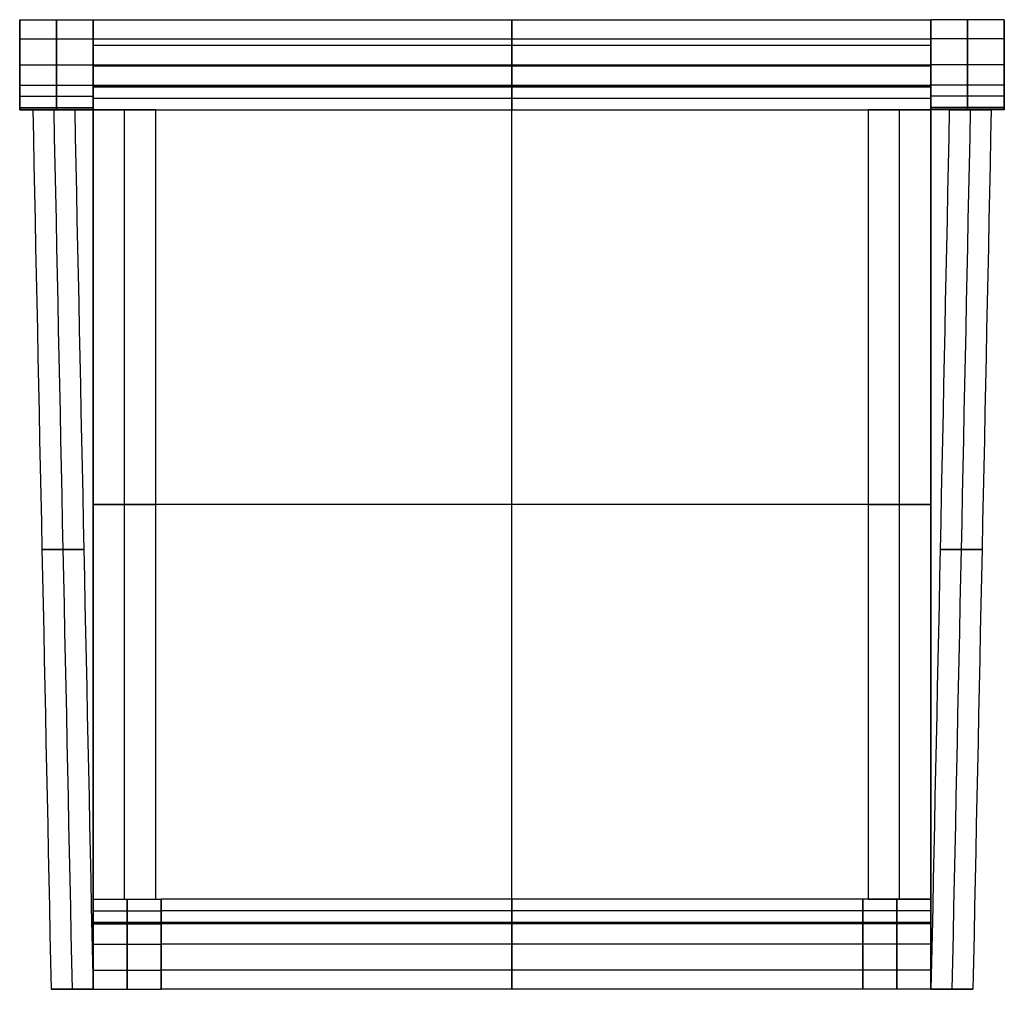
# Model space of a CAD drawing. Header units: millimetres. Extents: x -188 to 188, y -185 to 185.
import ezdxf

# ---------------------------------------------------------------- set-up
doc = ezdxf.new("R2010")
doc.units = ezdxf.units.MM
doc.layers.add('Défaut', color=7, linetype='Continuous', true_color=0x000000)

msp = doc.modelspace()

# ---------------------------------------------------------------- linework, layer by layer
at = {"layer": 'Défaut'}
for p, q in [((-188, 185.25, 230), (-188, 150.75, 230)), ((-160, 185.25, 230), (-160, 150.75, 230)), ((-160, 150.75, 427.5), (-160, 185.25, 427.5)), ((160, 150.75, 230), (160, 185.25, 230)), ((160, 150.75, 427.5), (160, 185.25, 427.5)), ((188, 150.75, 230), (188, 185.25, 230)), ((0, 159.48, 141.01), (0, 175.48, 141.01)), ((0, 159.48, 105.01), (0, 175.48, 105.01)), ((-188, 168, 458.77), (-188, 168)), ((-160, 168, 458.77), (-160, 168)), ((-160, 168, 395), (-160, 168, 458.77)), ((160, 167.48, 141.01), (-160, 167.48, 141.01)), ((160, 167.48, 105.01), (-160, 167.48, 105.01)), ((160, 168, 458.77), (160, 168)), ((160, 168, 395), (160, 168, 458.77)), ((188, 168, 458.77), (188, 168)), ((0, -159.75, 460), (0, 159.75, 460)), ((0, -159.75, 454), (0, 159.75, 454)), ((-183, 150.75, 37.5), (-167, 150.75, 37.5)), ((-175, 150.75, 55), (-175, 150.75, 20)), ((-148, -150.75, 395), (-148, 150.75, 395)), ((-148, -150.75, 454), (-148, 150.75, 454)), ((148, -150.75, 395), (148, 150.75, 395)), ((148, -150.75, 454), (148, 150.75, 454)), ((183, 150.75, 37.5), (167, 150.75, 37.5)), ((175, 150.75, 55), (175, 150.75, 20)), ((-160, 0, 395), (-136, 0, 395)), ((-160, 0, 454), (-136, 0, 454)), ((160, 0, 460), (-160, 0, 460)), ((160, 0, 454), (-160, 0, 454)), ((136, 0, 395), (160, 0, 395)), ((136, 0, 454), (160, 0, 454)), ((-160, -150.75, 230), (-160, -185.25, 230)), ((-134, -150.75, 230), (-134, -185.25, 230)), ((-134, -185.25, 427.5), (-134, -150.75, 427.5)), ((134, -185.25, 230), (134, -150.75, 230)), ((134, -185.25, 427.5), (134, -150.75, 427.5)), ((160, -185.25, 230), (160, -150.75, 230)), ((-160, -168, 458.77), (-160, -168)), ((-134, -168, 458.77), (-134, -168)), ((-134, -168, 458.77), (-134, -168, 395)), ((134, -168, 458.77), (134, -168)), ((134, -168, 458.77), (134, -168, 395)), ((160, -168, 458.77), (160, -168)), ((-176, -185.25, 37.5), (-160, -185.25, 37.5)), ((-168, -185.25, 55), (-168, -185.25, 20)), ((176, -185.25, 37.5), (160, -185.25, 37.5)), ((168, -185.25, 55), (168, -185.25, 20))]:
    msp.add_line(p, q, dxfattribs=at)
for points, degree in [([(-188, 150.75), (-188, 168), (-188, 185.25)], 2), ([(-188, 185.25), (-174, 185.25), (-160, 185.25)], 2), ([(-188, 185.25), (-188, 185.25, 217.5), (-188, 185.25, 435)], 2), ([(-188, 185.25, 435), (-174, 185.25, 435), (-160, 185.25, 435)], 2), ([(-188, 185.25, 217.5), (-174, 185.25, 217.5), (-160, 185.25, 217.5)], 2), ([(-174, 150.75), (-174, 168), (-174, 185.25)], 2), ([(-174, 185.25), (-174, 185.25, 217.5), (-174, 185.25, 435)], 2), ([(-160, 150.75), (-160, 168), (-160, 185.25)], 2), ([(-160, 185.25), (-160, 185.25, 217.5), (-160, 185.25, 435)], 2), ([(-160, 150.75, 395), (-160, 168, 395), (-160, 185.25, 395)], 2), ([(-160, 185.25, 395), (0, 185.25, 395), (160, 185.25, 395)], 2), ([(-160, 185.25, 395), (-160, 185.25, 415), (-160, 185.25, 435)], 2), ([(-160, 185.25, 435), (0, 185.25, 435), (160, 185.25, 435)], 2), ([(-160, 185.25, 415), (0, 185.25, 415), (160, 185.25, 415)], 2), ([(0, 150.75, 395), (0, 168, 395), (0, 185.25, 395)], 2), ([(0, 185.25, 395), (0, 185.25, 415), (0, 185.25, 435)], 2), ([(188, 185.25, 435), (174, 185.25, 435), (160, 185.25, 435)], 2), ([(188, 185.25), (174, 185.25), (160, 185.25)], 2), ([(160, 185.25, 435), (160, 185.25, 217.5), (160, 185.25)], 2), ([(160, 185.25), (160, 168), (160, 150.75)], 2), ([(188, 185.25, 217.5), (174, 185.25, 217.5), (160, 185.25, 217.5)], 2), ([(160, 150.75, 395), (160, 168, 395), (160, 185.25, 395)], 2), ([(160, 185.25, 395), (160, 185.25, 415), (160, 185.25, 435)], 2), ([(174, 185.25, 435), (174, 185.25, 217.5), (174, 185.25)], 2), ([(174, 185.25), (174, 168), (174, 150.75)], 2), ([(188, 185.25, 435), (188, 185.25, 217.5), (188, 185.25)], 2), ([(188, 185.25), (188, 168), (188, 150.75)], 2), ([(-188, 177.93, 452.68), (-174, 177.93, 452.68), (-160, 177.93, 452.68)], 2), ([(-160, 177.93, 452.68), (0, 177.93, 452.68), (160, 177.93, 452.68)], 2), ([(188, 177.93, 452.68), (174, 177.93, 452.68), (160, 177.93, 452.68)], 2), ([(-160, 159.48, 141.01), (-160, 167.48, 141.01), (-160, 175.48, 141.01)], 2), ([(-160, 175.48, 141.01), (-160, 175.48, 123.01), (-160, 175.48, 105.01)], 2), ([(-160, 159.48, 105.01), (-160, 167.48, 105.01), (-160, 175.48, 105.01)], 2), ([(-160, 175.48, 141.01), (0, 175.48, 141.01), (160, 175.48, 141.01)], 2), ([(-160, 175.48, 105.01), (0, 175.48, 105.01), (160, 175.48, 105.01)], 2), ([(-160, 159.48, 123.01), (-160, 167.48, 123.01), (-160, 175.48, 123.01)], 2), ([(-160, 175.48, 123.01), (0, 175.48, 123.01), (160, 175.48, 123.01)], 2), ([(0, 175.48, 141.01), (0, 175.48, 123.01), (0, 175.48, 105.01)], 2), ([(160, 175.48, 141.01), (160, 175.48, 123.01), (160, 175.48, 105.01)], 2), ([(160, 175.48, 141.01), (160, 167.48, 141.01), (160, 159.48, 141.01)], 2), ([(160, 175.48, 105.01), (160, 167.48, 105.01), (160, 159.48, 105.01)], 2), ([(160, 175.48, 123.01), (160, 167.48, 123.01), (160, 159.48, 123.01)], 2), ([(-188, 168), (-174, 168), (-160, 168)], 2), ([(-160, 168, 395), (0, 168, 395), (160, 168, 395)], 2), ([(-160, 167.48, 141.01), (-160, 167.48, 123.01), (-160, 167.48, 105.01)], 2), ([(188, 168), (174, 168), (160, 168)], 2), ([(160, 167.48, 141.01), (160, 167.48, 123.01), (160, 167.48, 105.01)], 2), ([(-188, 160.25, 460), (-174, 160.25, 460), (-160, 160.25, 460)], 2), ([(-188, 160.25, 460), (-188, 156, 460), (-188, 151.75, 460)], 2), ([(-174, 160.25, 460), (-174, 156, 460), (-174, 151.75, 460)], 2), ([(-160, 160.25, 460), (-160, 156, 460), (-160, 151.75, 460)], 2), ([(-160, 160.25, 460), (0, 160.25, 460), (160, 160.25, 460)], 2), ([(-160, 160.25, 460), (-160, 160, 460), (-160, 159.75, 460)], 2), ([(-160, 160, 460), (0, 160, 460), (160, 160, 460)], 2), ([(-160, -159.75, 460), (-160, 0, 460), (-160, 159.75, 460)], 2), ([(-160, 159.75, 460), (-160, 159.75, 457), (-160, 159.75, 454)], 2), ([(-160, -159.75, 454), (-160, 0, 454), (-160, 159.75, 454)], 2), ([(-160, 159.75, 460), (0, 159.75, 460), (160, 159.75, 460)], 2), ([(-160, 159.75, 454), (0, 159.75, 454), (160, 159.75, 454)], 2), ([(-160, -159.75, 457), (-160, 0, 457), (-160, 159.75, 457)], 2), ([(-160, 159.75, 457), (0, 159.75, 457), (160, 159.75, 457)], 2), ([(-160, 159.75, 460), (0, 159.75, 460), (160, 159.75, 460)], 2), ([(-160, 159.75, 460), (-160, 159.75, 457), (-160, 159.75, 454)], 2), ([(-160, 159.75, 454), (0, 159.75, 454), (160, 159.75, 454)], 2), ([(-160, 159.75, 454), (-160, 155.25, 454), (-160, 150.75, 454)], 2), ([(-160, 159.75, 457), (0, 159.75, 457), (160, 159.75, 457)], 2), ([(-160, 159.48, 141.01), (-160, 159.48, 123.01), (-160, 159.48, 105.01)], 2), ([(160, 159.48, 141.01), (0, 159.48, 141.01), (-160, 159.48, 141.01)], 2), ([(160, 159.48, 105.01), (0, 159.48, 105.01), (-160, 159.48, 105.01)], 2), ([(160, 159.48, 123.01), (0, 159.48, 123.01), (-160, 159.48, 123.01)], 2), ([(0, 160.25, 460), (0, 160, 460), (0, 159.75, 460)], 2), ([(0, 159.75, 460), (0, 159.75, 457), (0, 159.75, 454)], 2), ([(0, 159.75, 460), (0, 159.75, 457), (0, 159.75, 454)], 2), ([(0, 159.75, 454), (0, 155.25, 454), (0, 150.75, 454)], 2), ([(0, 159.48, 141.01), (0, 159.48, 123.01), (0, 159.48, 105.01)], 2), ([(188, 160.25, 460), (174, 160.25, 460), (160, 160.25, 460)], 2), ([(160, 151.75, 460), (160, 156, 460), (160, 160.25, 460)], 2), ([(160, 160.25, 460), (160, 160, 460), (160, 159.75, 460)], 2), ([(160, 159.75, 460), (160, 159.75, 457), (160, 159.75, 454)], 2), ([(160, 159.75, 460), (160, 0, 460), (160, -159.75, 460)], 2), ([(160, 159.75, 454), (160, 0, 454), (160, -159.75, 454)], 2), ([(160, 159.75, 457), (160, 0, 457), (160, -159.75, 457)], 2), ([(160, 159.75, 460), (160, 159.75, 457), (160, 159.75, 454)], 2), ([(160, 159.75, 454), (160, 155.25, 454), (160, 150.75, 454)], 2), ([(160, 159.48, 141.01), (160, 159.48, 123.01), (160, 159.48, 105.01)], 2), ([(174, 151.75, 460), (174, 156, 460), (174, 160.25, 460)], 2), ([(188, 151.75, 460), (188, 156, 460), (188, 160.25, 460)], 2), ([(-188, 156, 460), (-174, 156, 460), (-160, 156, 460)], 2), ([(-160, 155.25, 454), (0, 155.25, 454), (160, 155.25, 454)], 2), ([(188, 156, 460), (174, 156, 460), (160, 156, 460)], 2), ([(-188, 151.75, 460), (-174, 151.75, 460), (-160, 151.75, 460)], 2), ([(-188, 151.04, 459.71), (-174, 151.04, 459.71), (-160, 151.04, 459.71)], 2), ([(-188, 150.75, 459), (-188, 150.75, 229.5), (-188, 150.75)], 2), ([(-188, 150.75), (-174, 150.75), (-160, 150.75)], 2), ([(-188, 150.75, 459), (-174, 150.75, 459), (-160, 150.75, 459)], 2), ([(-188, 150.75, 229.5), (-174, 150.75, 229.5), (-160, 150.75, 229.5)], 2), ([(-183, 150.75, 20), (-180.67, 38.75, 20), (-178.33, -73.25, 20), (-176, -185.25, 20)], 3), ([(-183, 150.75, 20), (-183, 150.75, 37.5), (-183, 150.75, 55)], 2), ([(-167, 150.75, 20), (-175, 150.75, 20), (-183, 150.75, 20)], 2), ([(-183, 150.75, 55), (-175, 150.75, 55), (-167, 150.75, 55)], 2), ([(-183, 150.75, 55), (-180.67, 38.75, 55), (-178.33, -73.25, 55), (-176, -185.25, 55)], 3), ([(-183, 150.75, 37.5), (-180.67, 38.75, 37.5), (-178.33, -73.25, 37.5), (-176, -185.25, 37.5)], 3), ([(-175, 150.75, 20), (-172.67, 38.75, 20), (-170.33, -73.25, 20), (-168, -185.25, 20)], 3), ([(-175, 150.75, 55), (-172.67, 38.75, 55), (-170.33, -73.25, 55), (-168, -185.25, 55)], 3), ([(-174, 150.75, 459), (-174, 150.75, 229.5), (-174, 150.75)], 2), ([(-167, 150.75, 55), (-167, 150.75, 37.5), (-167, 150.75, 20)], 2), ([(-167, 150.75, 20), (-164.67, 38.75, 20), (-162.33, -73.25, 20), (-160, -185.25, 20)], 3), ([(-167, 150.75, 55), (-164.67, 38.75, 55), (-162.33, -73.25, 55), (-160, -185.25, 55)], 3), ([(-167, 150.75, 37.5), (-164.67, 38.75, 37.5), (-162.33, -73.25, 37.5), (-160, -185.25, 37.5)], 3), ([(-160, 150.75, 459), (-160, 150.75, 229.5), (-160, 150.75)], 2), ([(-136, 150.75, 395), (-148, 150.75, 395), (-160, 150.75, 395)], 2), ([(-160, 150.75, 395), (-160, 150.75, 424.5), (-160, 150.75, 454)], 2), ([(-136, 150.75, 454), (-148, 150.75, 454), (-160, 150.75, 454)], 2), ([(-160, 150.75, 395), (-160, 0, 395), (-160, -150.75, 395)], 2), ([(-160, 150.75, 454), (-160, 0, 454), (-160, -150.75, 454)], 2), ([(-136, 150.75, 424.5), (-148, 150.75, 424.5), (-160, 150.75, 424.5)], 2), ([(-160, 150.75, 424.5), (-160, 0, 424.5), (-160, -150.75, 424.5)], 2), ([(-160, 150.75, 454), (-160, 150.75, 424.5), (-160, 150.75, 395)], 2), ([(-160, 150.75, 395), (0, 150.75, 395), (160, 150.75, 395)], 2), ([(-160, 150.75, 454), (0, 150.75, 454), (160, 150.75, 454)], 2), ([(-160, 150.75, 424.5), (0, 150.75, 424.5), (160, 150.75, 424.5)], 2), ([(-148, 150.75, 395), (-148, 150.75, 424.5), (-148, 150.75, 454)], 2), ([(-136, -150.75, 395), (-136, 0, 395), (-136, 150.75, 395)], 2), ([(-136, 150.75, 395), (-136, 150.75, 424.5), (-136, 150.75, 454)], 2), ([(-136, -150.75, 454), (-136, 0, 454), (-136, 150.75, 454)], 2), ([(-136, -150.75, 424.5), (-136, 0, 424.5), (-136, 150.75, 424.5)], 2), ([(0, 150.75, 454), (0, 150.75, 424.5), (0, 150.75, 395)], 2), ([(160, 150.75, 395), (148, 150.75, 395), (136, 150.75, 395)], 2), ([(136, 150.75, 395), (136, 150.75, 424.5), (136, 150.75, 454)], 2), ([(160, 150.75, 454), (148, 150.75, 454), (136, 150.75, 454)], 2), ([(136, 150.75, 395), (136, 0, 395), (136, -150.75, 395)], 2), ([(136, 150.75, 454), (136, 0, 454), (136, -150.75, 454)], 2), ([(160, 150.75, 424.5), (148, 150.75, 424.5), (136, 150.75, 424.5)], 2), ([(136, 150.75, 424.5), (136, 0, 424.5), (136, -150.75, 424.5)], 2), ([(148, 150.75, 395), (148, 150.75, 424.5), (148, 150.75, 454)], 2), ([(188, 151.75, 460), (174, 151.75, 460), (160, 151.75, 460)], 2), ([(188, 151.04, 459.71), (174, 151.04, 459.71), (160, 151.04, 459.71)], 2), ([(188, 150.75, 459), (174, 150.75, 459), (160, 150.75, 459)], 2), ([(188, 150.75), (174, 150.75), (160, 150.75)], 2), ([(160, 150.75), (160, 150.75, 229.5), (160, 150.75, 459)], 2), ([(188, 150.75, 229.5), (174, 150.75, 229.5), (160, 150.75, 229.5)], 2), ([(167, 150.75, 20), (164.67, 38.75, 20), (162.33, -73.25, 20), (160, -185.25, 20)], 3), ([(167, 150.75, 55), (164.67, 38.75, 55), (162.33, -73.25, 55), (160, -185.25, 55)], 3), ([(167, 150.75, 37.5), (164.67, 38.75, 37.5), (162.33, -73.25, 37.5), (160, -185.25, 37.5)], 3), ([(160, -150.75, 395), (160, 0, 395), (160, 150.75, 395)], 2), ([(160, 150.75, 395), (160, 150.75, 424.5), (160, 150.75, 454)], 2), ([(160, -150.75, 454), (160, 0, 454), (160, 150.75, 454)], 2), ([(160, -150.75, 424.5), (160, 0, 424.5), (160, 150.75, 424.5)], 2), ([(160, 150.75, 454), (160, 150.75, 424.5), (160, 150.75, 395)], 2), ([(167, 150.75, 20), (175, 150.75, 20), (183, 150.75, 20)], 2), ([(167, 150.75, 55), (167, 150.75, 37.5), (167, 150.75, 20)], 2), ([(183, 150.75, 55), (175, 150.75, 55), (167, 150.75, 55)], 2), ([(175, 150.75, 20), (172.67, 38.75, 20), (170.33, -73.25, 20), (168, -185.25, 20)], 3), ([(175, 150.75, 55), (172.67, 38.75, 55), (170.33, -73.25, 55), (168, -185.25, 55)], 3), ([(174, 150.75), (174, 150.75, 229.5), (174, 150.75, 459)], 2), ([(183, 150.75, 20), (180.67, 38.75, 20), (178.33, -73.25, 20), (176, -185.25, 20)], 3), ([(183, 150.75, 55), (180.67, 38.75, 55), (178.33, -73.25, 55), (176, -185.25, 55)], 3), ([(183, 150.75, 37.5), (180.67, 38.75, 37.5), (178.33, -73.25, 37.5), (176, -185.25, 37.5)], 3), ([(183, 150.75, 20), (183, 150.75, 37.5), (183, 150.75, 55)], 2), ([(188, 150.75), (188, 150.75, 229.5), (188, 150.75, 459)], 2), ([(-160, 0, 395), (-160, 0, 424.5), (-160, 0, 454)], 2), ([(-160, 0, 460), (-160, 0, 457), (-160, 0, 454)], 2), ([(-136, 0, 395), (-136, 0, 424.5), (-136, 0, 454)], 2), ([(136, 0, 395), (136, 0, 424.5), (136, 0, 454)], 2), ([(160, 0, 395), (160, 0, 424.5), (160, 0, 454)], 2), ([(160, 0, 460), (160, 0, 457), (160, 0, 454)], 2), ([(-179.5, -17.25, 55), (-179.5, -17.25, 37.5), (-179.5, -17.25, 20)], 2), ([(-179.5, -17.25, 20), (-171.5, -17.25, 20), (-163.5, -17.25, 20)], 2), ([(-163.5, -17.25, 55), (-171.5, -17.25, 55), (-179.5, -17.25, 55)], 2), ([(-163.5, -17.25, 20), (-163.5, -17.25, 37.5), (-163.5, -17.25, 55)], 2), ([(179.5, -17.25, 20), (171.5, -17.25, 20), (163.5, -17.25, 20)], 2), ([(163.5, -17.25, 20), (163.5, -17.25, 37.5), (163.5, -17.25, 55)], 2), ([(163.5, -17.25, 55), (171.5, -17.25, 55), (179.5, -17.25, 55)], 2), ([(179.5, -17.25, 55), (179.5, -17.25, 37.5), (179.5, -17.25, 20)], 2), ([(-160, -150.75, 395), (-160, -150.75, 424.5), (-160, -150.75, 454)], 2), ([(-160, -150.75, 395), (-148, -150.75, 395), (-136, -150.75, 395)], 2), ([(-160, -150.75, 454), (-148, -150.75, 454), (-136, -150.75, 454)], 2), ([(-160, -150.75, 424.5), (-148, -150.75, 424.5), (-136, -150.75, 424.5)], 2), ([(-160, -185.25), (-160, -168), (-160, -150.75)], 2), ([(-160, -150.75), (-147, -150.75), (-134, -150.75)], 2), ([(-160, -150.75), (-160, -150.75, 227), (-160, -150.75, 454)], 2), ([(-160, -150.75, 454), (-147, -150.75, 454), (-134, -150.75, 454)], 2), ([(-160, -150.75, 454), (-160, -155.25, 454), (-160, -159.75, 454)], 2), ([(-160, -150.75, 227), (-147, -150.75, 227), (-134, -150.75, 227)], 2), ([(-148, -150.75, 395), (-148, -150.75, 424.5), (-148, -150.75, 454)], 2), ([(-147, -185.25), (-147, -168), (-147, -150.75)], 2), ([(-147, -150.75), (-147, -150.75, 227), (-147, -150.75, 454)], 2), ([(-147, -150.75, 454), (-147, -155.25, 454), (-147, -159.75, 454)], 2), ([(-136, -150.75, 395), (-136, -150.75, 424.5), (-136, -150.75, 454)], 2), ([(-134, -185.25), (-134, -168), (-134, -150.75)], 2), ([(-134, -150.75), (-134, -150.75, 227), (-134, -150.75, 454)], 2), ([(-134, -150.75, 454), (-134, -155.25, 454), (-134, -159.75, 454)], 2), ([(134, -150.75, 454), (0, -150.75, 454), (-134, -150.75, 454)], 2), ([(-134, -159.75, 454), (-134, -155.25, 454), (-134, -150.75, 454)], 2), ([(134, -150.75, 395), (0, -150.75, 395), (-134, -150.75, 395)], 2), ([(-134, -150.75, 454), (-134, -150.75, 424.5), (-134, -150.75, 395)], 2), ([(-134, -150.75, 395), (-134, -168, 395), (-134, -185.25, 395)], 2), ([(134, -150.75, 424.5), (0, -150.75, 424.5), (-134, -150.75, 424.5)], 2), ([(0, -159.75, 454), (0, -155.25, 454), (0, -150.75, 454)], 2), ([(0, -150.75, 454), (0, -150.75, 424.5), (0, -150.75, 395)], 2), ([(0, -150.75, 395), (0, -168, 395), (0, -185.25, 395)], 2), ([(160, -150.75, 454), (147, -150.75, 454), (134, -150.75, 454)], 2), ([(134, -159.75, 454), (134, -155.25, 454), (134, -150.75, 454)], 2), ([(160, -150.75), (147, -150.75), (134, -150.75)], 2), ([(134, -150.75, 454), (134, -150.75, 227), (134, -150.75)], 2), ([(134, -150.75), (134, -168), (134, -185.25)], 2), ([(160, -150.75, 227), (147, -150.75, 227), (134, -150.75, 227)], 2), ([(134, -159.75, 454), (134, -155.25, 454), (134, -150.75, 454)], 2), ([(134, -150.75, 454), (134, -150.75, 424.5), (134, -150.75, 395)], 2), ([(134, -150.75, 395), (134, -168, 395), (134, -185.25, 395)], 2), ([(136, -150.75, 395), (148, -150.75, 395), (160, -150.75, 395)], 2), ([(136, -150.75, 454), (148, -150.75, 454), (160, -150.75, 454)], 2), ([(136, -150.75, 395), (136, -150.75, 424.5), (136, -150.75, 454)], 2), ([(136, -150.75, 424.5), (148, -150.75, 424.5), (160, -150.75, 424.5)], 2), ([(147, -159.75, 454), (147, -155.25, 454), (147, -150.75, 454)], 2), ([(147, -150.75, 454), (147, -150.75, 227), (147, -150.75)], 2), ([(147, -150.75), (147, -168), (147, -185.25)], 2), ([(148, -150.75, 395), (148, -150.75, 424.5), (148, -150.75, 454)], 2), ([(160, -150.75, 395), (160, -150.75, 424.5), (160, -150.75, 454)], 2), ([(160, -159.75, 454), (160, -155.25, 454), (160, -150.75, 454)], 2), ([(160, -150.75, 454), (160, -150.75, 227), (160, -150.75)], 2), ([(160, -150.75), (160, -168), (160, -185.25)], 2), ([(-160, -155.25, 454), (-147, -155.25, 454), (-134, -155.25, 454)], 2), ([(134, -155.25, 454), (0, -155.25, 454), (-134, -155.25, 454)], 2), ([(160, -155.25, 454), (147, -155.25, 454), (134, -155.25, 454)], 2), ([(-160, -159.75, 460), (-160, -159.75, 457), (-160, -159.75, 454)], 2), ([(160, -159.75, 460), (0, -159.75, 460), (-160, -159.75, 460)], 2), ([(160, -159.75, 454), (0, -159.75, 454), (-160, -159.75, 454)], 2), ([(160, -159.75, 457), (0, -159.75, 457), (-160, -159.75, 457)], 2), ([(-160, -159.75, 454), (-147, -159.75, 454), (-134, -159.75, 454)], 2), ([(-160, -159.75, 454), (-160, -159.75, 457), (-160, -159.75, 460)], 2), ([(-160, -159.75, 460), (-147, -159.75, 460), (-134, -159.75, 460)], 2), ([(-160, -159.75, 460), (-160, -160, 460), (-160, -160.25, 460)], 2), ([(-160, -159.75, 457), (-147, -159.75, 457), (-134, -159.75, 457)], 2), ([(-160, -160, 460), (-147, -160, 460), (-134, -160, 460)], 2), ([(-160, -160.25, 460), (-147, -160.25, 460), (-134, -160.25, 460)], 2), ([(-147, -159.75, 454), (-147, -159.75, 457), (-147, -159.75, 460)], 2), ([(-147, -159.75, 460), (-147, -160, 460), (-147, -160.25, 460)], 2), ([(-134, -159.75, 454), (-134, -159.75, 457), (-134, -159.75, 460)], 2), ([(-134, -159.75, 460), (-134, -160, 460), (-134, -160.25, 460)], 2), ([(134, -159.75, 460), (0, -159.75, 460), (-134, -159.75, 460)], 2), ([(-134, -160.25, 460), (-134, -160, 460), (-134, -159.75, 460)], 2), ([(134, -159.75, 454), (0, -159.75, 454), (-134, -159.75, 454)], 2), ([(-134, -159.75, 460), (-134, -159.75, 457), (-134, -159.75, 454)], 2), ([(134, -159.75, 457), (0, -159.75, 457), (-134, -159.75, 457)], 2), ([(134, -160, 460), (0, -160, 460), (-134, -160, 460)], 2), ([(134, -160.25, 460), (0, -160.25, 460), (-134, -160.25, 460)], 2), ([(0, -159.75, 460), (0, -159.75, 457), (0, -159.75, 454)], 2), ([(0, -160.25, 460), (0, -160, 460), (0, -159.75, 460)], 2), ([(0, -159.75, 460), (0, -159.75, 457), (0, -159.75, 454)], 2), ([(160, -159.75, 460), (147, -159.75, 460), (134, -159.75, 460)], 2), ([(134, -160.25, 460), (134, -160, 460), (134, -159.75, 460)], 2), ([(160, -159.75, 454), (147, -159.75, 454), (134, -159.75, 454)], 2), ([(134, -159.75, 460), (134, -159.75, 457), (134, -159.75, 454)], 2), ([(160, -159.75, 457), (147, -159.75, 457), (134, -159.75, 457)], 2), ([(134, -160.25, 460), (134, -160, 460), (134, -159.75, 460)], 2), ([(134, -159.75, 460), (134, -159.75, 457), (134, -159.75, 454)], 2), ([(160, -160, 460), (147, -160, 460), (134, -160, 460)], 2), ([(160, -160.25, 460), (147, -160.25, 460), (134, -160.25, 460)], 2), ([(147, -160.25, 460), (147, -160, 460), (147, -159.75, 460)], 2), ([(147, -159.75, 460), (147, -159.75, 457), (147, -159.75, 454)], 2), ([(160, -159.75, 460), (160, -159.75, 457), (160, -159.75, 454)], 2), ([(160, -160.25, 460), (160, -160, 460), (160, -159.75, 460)], 2), ([(160, -159.75, 460), (160, -159.75, 457), (160, -159.75, 454)], 2), ([(-160, -168), (-147, -168), (-134, -168)], 2), ([(134, -168, 395), (0, -168, 395), (-134, -168, 395)], 2), ([(160, -168), (147, -168), (134, -168)], 2), ([(-160, -177.93, 452.68), (-147, -177.93, 452.68), (-134, -177.93, 452.68)], 2), ([(134, -177.93, 452.68), (0, -177.93, 452.68), (-134, -177.93, 452.68)], 2), ([(160, -177.93, 452.68), (147, -177.93, 452.68), (134, -177.93, 452.68)], 2), ([(-176, -185.25, 20), (-168, -185.25, 20), (-160, -185.25, 20)], 2), ([(-176, -185.25, 55), (-176, -185.25, 37.5), (-176, -185.25, 20)], 2), ([(-160, -185.25, 55), (-168, -185.25, 55), (-176, -185.25, 55)], 2), ([(-160, -185.25, 20), (-160, -185.25, 37.5), (-160, -185.25, 55)], 2), ([(-160, -185.25, 435), (-147, -185.25, 435), (-134, -185.25, 435)], 2), ([(-160, -185.25, 435), (-160, -185.25, 217.5), (-160, -185.25)], 2), ([(-160, -185.25), (-147, -185.25), (-134, -185.25)], 2), ([(-160, -185.25, 217.5), (-147, -185.25, 217.5), (-134, -185.25, 217.5)], 2), ([(-147, -185.25, 435), (-147, -185.25, 217.5), (-147, -185.25)], 2), ([(-134, -185.25, 435), (-134, -185.25, 217.5), (-134, -185.25)], 2), ([(134, -185.25, 435), (0, -185.25, 435), (-134, -185.25, 435)], 2), ([(134, -185.25, 395), (0, -185.25, 395), (-134, -185.25, 395)], 2), ([(-134, -185.25, 395), (-134, -185.25, 415), (-134, -185.25, 435)], 2), ([(134, -185.25, 415), (0, -185.25, 415), (-134, -185.25, 415)], 2), ([(0, -185.25, 395), (0, -185.25, 415), (0, -185.25, 435)], 2), ([(160, -185.25), (147, -185.25), (134, -185.25)], 2), ([(160, -185.25, 435), (147, -185.25, 435), (134, -185.25, 435)], 2), ([(134, -185.25), (134, -185.25, 217.5), (134, -185.25, 435)], 2), ([(160, -185.25, 217.5), (147, -185.25, 217.5), (134, -185.25, 217.5)], 2), ([(134, -185.25, 395), (134, -185.25, 415), (134, -185.25, 435)], 2), ([(147, -185.25), (147, -185.25, 217.5), (147, -185.25, 435)], 2), ([(176, -185.25, 20), (168, -185.25, 20), (160, -185.25, 20)], 2), ([(160, -185.25, 55), (168, -185.25, 55), (176, -185.25, 55)], 2), ([(160, -185.25, 20), (160, -185.25, 37.5), (160, -185.25, 55)], 2), ([(160, -185.25), (160, -185.25, 217.5), (160, -185.25, 435)], 2), ([(176, -185.25, 55), (176, -185.25, 37.5), (176, -185.25, 20)], 2)]:
    msp.add_open_spline(points, degree=degree, dxfattribs=at)
for points in [[(-188, 185.25, 435), (-188, 185.25, 460), (-188, 160.25, 460)], [(-174, 185.25, 435), (-174, 185.25, 460), (-174, 160.25, 460)], [(-160, 185.25, 435), (-160, 185.25, 460), (-160, 160.25, 460)], [(-160, 185.25, 435), (-160, 185.25, 460), (-160, 160.25, 460)], [(0, 185.25, 435), (0, 185.25, 460), (0, 160.25, 460)], [(160, 160.25, 460), (160, 185.25, 460), (160, 185.25, 435)], [(160, 185.25, 435), (160, 185.25, 460), (160, 160.25, 460)], [(174, 160.25, 460), (174, 185.25, 460), (174, 185.25, 435)], [(188, 160.25, 460), (188, 185.25, 460), (188, 185.25, 435)], [(-188, 151.75, 460), (-188, 150.75, 460), (-188, 150.75, 459)], [(-174, 151.75, 460), (-174, 150.75, 460), (-174, 150.75, 459)], [(-160, 151.75, 460), (-160, 150.75, 460), (-160, 150.75, 459)], [(160, 150.75, 459), (160, 150.75, 460), (160, 151.75, 460)], [(174, 150.75, 459), (174, 150.75, 460), (174, 151.75, 460)], [(188, 150.75, 459), (188, 150.75, 460), (188, 151.75, 460)], [(-160, -160.25, 460), (-160, -185.25, 460), (-160, -185.25, 435)], [(-147, -160.25, 460), (-147, -185.25, 460), (-147, -185.25, 435)], [(-134, -160.25, 460), (-134, -185.25, 460), (-134, -185.25, 435)], [(-134, -185.25, 435), (-134, -185.25, 460), (-134, -160.25, 460)], [(0, -185.25, 435), (0, -185.25, 460), (0, -160.25, 460)], [(134, -185.25, 435), (134, -185.25, 460), (134, -160.25, 460)], [(134, -185.25, 435), (134, -185.25, 460), (134, -160.25, 460)], [(147, -185.25, 435), (147, -185.25, 460), (147, -160.25, 460)], [(160, -185.25, 435), (160, -185.25, 460), (160, -160.25, 460)]]:
    msp.add_rational_spline(points, [1, 0.707106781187, 1], degree=2, dxfattribs=at)

doc.saveas('drawing.dxf')
